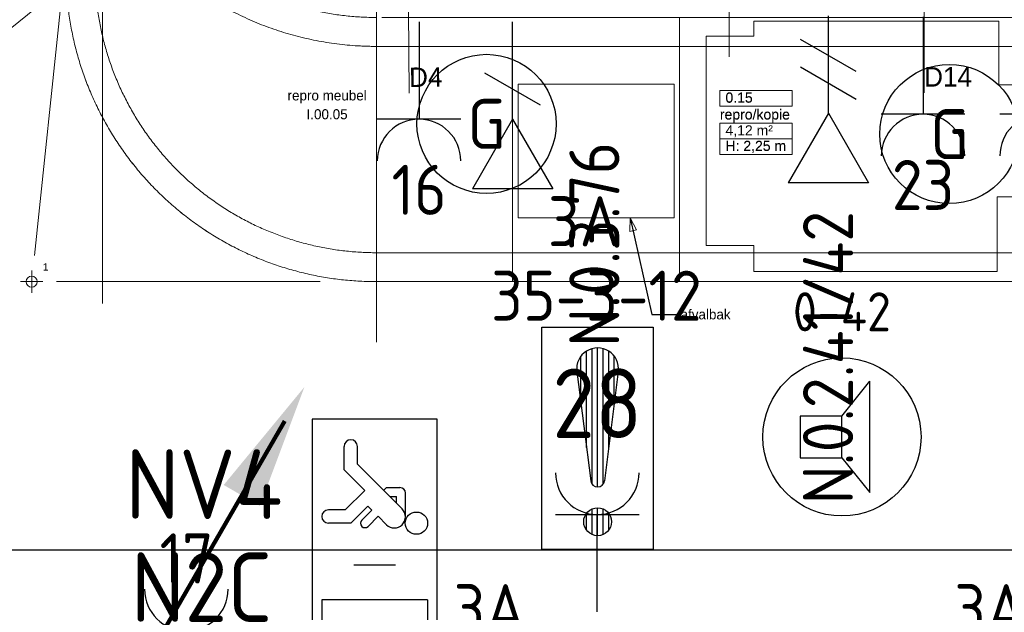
# Model space of a CAD drawing. Header units: millimetres. Extents: x -39149 to 267781, y -2340 to 58540.
# Tile 205 of 244: x 35714 to 39251, y 36789 to 38920. Entities that reach past the tile are written whole.
import ezdxf
from ezdxf.enums import TextEntityAlignment as Align

# ---------------------------------------------------------------- set-up
doc = ezdxf.new("R2010")
doc.units = ezdxf.units.MM
doc.header["$LTSCALE"] = 100
doc.header["$MEASUREMENT"] = 0
doc.linetypes.add('B0605', pattern=[141, 70, -35, 1, -35])
doc.linetypes.add('B0701', pattern=[46.823999, 31.199999, -15.624])
for name, color, linetype in [('45 Plafond', 7, 'Continuous'), ('82 Interieur', 7, 'Continuous'), ('A Markers details', 7, 'Continuous'), ('A Stramien', 7, 'Continuous'), ('AL$1A---_ALGEMEEN', 8, 'Continuous'), ('AL$1A---_ALGEMEEN--bestaand', 9, 'Continuous'), ('EL6122--_L', 4, 'Continuous'), ('EL6131--_KG', 3, 'Continuous'), ('EL6221--_KRACHT_400', 3, 'Continuous'), ('EL6222--_KRACHT_230', 3, 'Continuous'), ('EL6311--_LICHT_BINNEN', 3, 'Continuous'), ('EL6321--_NOODLICHT_DECEN', 3, 'Continuous'), ('EL6421--_GELUID', 3, 'Continuous'), ('EL6441--_DATACOM', 3, 'Continuous'), ('EL6511--_BRANDMELD', 3, 'Continuous'), ('handhaven - AL$1A---_ALGEMEEN', 8, 'Continuous'), ('T Maatvoering 1_ 50', 7, 'Continuous'), ('Z Ruimteoppervlak', 7, 'Continuous'), ('Z Ruimteoppervlak Zone label', 7, 'Continuous'), ('Z Ruimteoppervlak Zone tekst', 7, 'Continuous')]:
    doc.layers.add(name, color=color, linetype=linetype)
doc.styles.add('buro-012', font='isocp.shx', dxfattribs={"height": 120})
doc.styles.add('BURO-018', font='isocp.shx', dxfattribs={"height": 180})
doc.styles.add('BURO-025', font='isocp.shx', dxfattribs={"height": 250})
doc.styles.add('GENERATED_STYLE_1', font='arial.ttf')
doc.styles.add('GENERATED_STYLE_2', font='swiss.ttf')
doc.styles.add('GENERATED_STYLE_3', font='swiss.ttf', dxfattribs={"width": 0.96})
doc.styles.add('STABICAD-012', font='ISOCP.SHX', dxfattribs={"height": 1.2})
doc.styles.add('STABICAD-018', font='ISOCP.SHX', dxfattribs={"height": 1.8})
doc.styles.get("Standard").update_dxf_attribs({"font": 'txt', "bigfont": 'BIGFONT.SHX'})
doc.dimstyles.new('GENERATED_STYLE__38', dxfattribs={"dimtxt": 0.18, "dimasz": 47.424, "dimexe": 0.18, "dimexo": 0.0625, "dimgap": 0.09, "dimtad": 0, "dimtih": 1, "dimtoh": 1, "dimdec": 4, "dimzin": 0, "dimdsep": 46, "dimtxsty": 'Standard', "dimcen": 0.09, "dimadec": 0, "dimazin": 0, "dimtfac": 1, "dimtdec": 4, "dimtmove": 0, "dimatfit": 3, "dimldrblk": 'ARROWHEAD_4', "dimfxl": 1, "dimtolj": 1, "dimtzin": 0, "dimarcsym": 0})

# ---------------------------------------------------------------- blocks, each defined once
blk = doc.blocks.new('repro_kopie_0.15_4_7', base_point=(38358.9, 38551.9))
at = {"layer": 'Z Ruimteoppervlak Zone label', "color": 8, "linetype": 'Continuous', "lineweight": 0}
for p, q in [((38229, 38665.1), (38488.8, 38665.1)), ((38229, 38608.5), (38229, 38665.1)), ((38488.8, 38665.1), (38488.8, 38608.5)), ((38488.8, 38608.5), (38229, 38608.5)), ((38229, 38548.1), (38488.8, 38548.1)), ((38229, 38491.6), (38229, 38548.1)), ((38488.8, 38548.1), (38488.8, 38491.6)), ((38488.8, 38491.6), (38229, 38491.6)), ((38229, 38491.6), (38488.8, 38491.6)), ((38229, 38435), (38229, 38491.6)), ((38488.8, 38491.6), (38488.8, 38435)), ((38488.8, 38435), (38229, 38435))]:
    blk.add_line(p, q, dxfattribs=at)
at = {"linetype": 'Continuous', "lineweight": 0, "flags": 1}
for tag in ['ROOM_AREA', 'ROOM_PERIM', 'ROOM_WALLS_SURF', 'ROOM_DOORS_SURF', 'ROOM_WINDS_SURF', 'ROOM_BASELEV', 'ROOM_NET_AREA', 'ROOM_REDUCED_AREA', 'ROOM_CALC_AREA', 'ROOM_VOLUME']:
    blk.add_attdef(tag, text='', height=2000, dxfattribs=at).set_placement((38358.9, 37980.5), align=Align.BOTTOM_LEFT)
at = {"layer": 'Z Ruimteoppervlak Zone tekst', "color": 2, "lineweight": 0, "insert": (38249, 38539.9), "char_height": 36, "attachment_point": 1, "style": 'GENERATED_STYLE_1'}
blk.add_mtext('{4,12 m²}', dxfattribs=at)
at = {"layer": 'Z Ruimteoppervlak Zone tekst', "color": 2, "lineweight": 0}
for tag, style, p in [('ROOM_NUMBER', 'GENERATED_STYLE_1', (38249, 38610.2)), ('ROOM_NAME', 'GENERATED_STYLE_2', (38229, 38549.5)), ('ROOM_HEIGHT', 'GENERATED_STYLE_1', (38249, 38436.7))]:
    blk.add_attdef(tag, text='', height=36, dxfattribs=dict(at, style=style)).set_placement(p, align=Align.BOTTOM_LEFT)
blk = doc.blocks.new('Slab_121_7', base_point=(40134.1, 38927.6))
at = {"layer": '45 Plafond', "color": 8, "linetype": 'B0701', "lineweight": 0}
for points in [[(40134.1, 38927.6), (36994.9, 38927.6, -0.445204), (35975.5, 40059.7), (35886.2, 39209.2, 0.445204), (36994.9, 37978), (40267.5, 37978)], [(40044.2, 38823.6), (40148.4, 38082), (36994.9, 38082, -0.445204), (35989.6, 39198.4), (36010.8, 39399.4, 0.271031), (36994.9, 38823.6)]]:
    blk.add_lwpolyline(points, format="xyb", close=True, dxfattribs=at)
blk = doc.blocks.new('Slab_122_7', base_point=(40044.2, 38823.6))
at = {"layer": '45 Plafond', "color": 8, "linetype": 'B0701', "lineweight": 0}
blk.add_lwpolyline([(40044.2, 38823.6), (36994.9, 38823.6, -0.271031), (36010.8, 39399.4), (35989.6, 39198.4, 0.445204), (36994.9, 38082), (40148.4, 38082)], format="xyb", close=True, dxfattribs=at)
blk = doc.blocks.new('Detail Drawing_2_7', base_point=(37153.2, 39017))
at = {"layer": 'A Markers details', "color": 8, "linetype": 'Continuous', "lineweight": 0}
blk.add_line((37109.9, 38954.9), (37112.9, 38654.9), dxfattribs=at)
at = {"layer": 'A Markers details', "color": 3, "lineweight": 0, "insert": (37112.7, 38677.5), "char_height": 70, "attachment_point": 7, "rotation": 0.5786, "style": 'GENERATED_STYLE_3'}
blk.add_mtext('{D4}', dxfattribs=at)
blk = doc.blocks.new('Detail Drawing_9_7', base_point=(39006.4, 39018.1))
at = {"layer": 'A Markers details', "color": 8, "linetype": 'Continuous', "lineweight": 0}
blk.add_line((38962.4, 38956.4), (38962.6, 38656.4), dxfattribs=at)
at = {"layer": 'A Markers details', "color": 3, "lineweight": 0, "insert": (38962.6, 38679), "char_height": 70, "attachment_point": 7, "rotation": 0.0331, "style": 'GENERATED_STYLE_3'}
blk.add_mtext('{D14}', dxfattribs=at)
blk = doc.blocks.new('Level Dimension_1_7', base_point=(35756.9, 37978))
at = {"layer": 'T Maatvoering 1_ 50', "color": 8, "linetype": 'Continuous', "lineweight": 0}
for p, q in [((35756.9, 37938), (35756.9, 38018)), ((35716.9, 37978), (35796.9, 37978))]:
    blk.add_line(p, q, dxfattribs=at)
blk.add_circle((35756.9, 37978), 20, dxfattribs=at)
at = {"layer": 'T Maatvoering 1_ 50', "color": 9, "lineweight": 0, "insert": (35796.9, 38018), "char_height": 26, "attachment_point": 7, "style": 'GENERATED_STYLE_2'}
blk.add_mtext('{1}', dxfattribs=at)
blk = doc.blocks.new('ARROWHEAD_4')
at = {"color": 0, "linetype": 'Continuous', "lineweight": 0}
blk.add_line((0, 0), (-1, 0), dxfattribs=at)
at = {"color": 0, "linetype": 'Continuous', "lineweight": 0, "flags": 128}
blk.add_lwpolyline([(-1, 0.2679), (0, 0), (-1, -0.2679)], close=True, dxfattribs=at)
blk = doc.blocks.new('Standard grid marker_16')
at = {"layer": 'A Stramien', "color": 8, "linetype": 'B0605', "lineweight": 0}
blk.add_line((4000, 0), (46394.8, 0), dxfattribs=at)
at = {"layer": 'A Stramien', "color": 4, "lineweight": 0, "style": 'GENERATED_STYLE_3'}
blk.add_attdef('AC_MARKERTEXT_1', text='', height=100, rotation=90, dxfattribs=at).set_placement((-20, -37.9), align=Align.BOTTOM_LEFT)
blk = doc.blocks.new('repro_kopie_0.15_4_8', base_point=(38358.9, 38551.9))
at = {"layer": 'Z Ruimteoppervlak Zone label', "color": 8, "linetype": 'Continuous', "lineweight": 0}
for p, q in [((38229, 38665.1), (38488.8, 38665.1)), ((38229, 38608.5), (38229, 38665.1)), ((38488.8, 38665.1), (38488.8, 38608.5)), ((38488.8, 38608.5), (38229, 38608.5)), ((38229, 38548.1), (38488.8, 38548.1)), ((38229, 38491.6), (38229, 38548.1)), ((38488.8, 38548.1), (38488.8, 38491.6)), ((38488.8, 38491.6), (38229, 38491.6)), ((38229, 38491.6), (38488.8, 38491.6)), ((38229, 38435), (38229, 38491.6)), ((38488.8, 38491.6), (38488.8, 38435)), ((38488.8, 38435), (38229, 38435))]:
    blk.add_line(p, q, dxfattribs=at)
blk = doc.blocks.new('armatuur2A')
at = {"layer": 'EL6311--_LICHT_BINNEN', "linetype": 'Continuous'}
for p, q in [((32540.6, 10620.3), (32540.6, 10320.3)), ((34240.6, 10620.3), (34240.6, 10320.3))]:
    blk.add_line(p, q, dxfattribs=at)
blk.add_circle((33390.6, 10470.3), 187.5, dxfattribs=at)
for points in [[(33203.1, 10545.3), (32540.6, 10545.3), (33203.1, 10395.3), (32540.6, 10395.3)], [(33578.1, 10545.3), (34240.6, 10545.3), (33578.1, 10395.3), (34240.6, 10395.3)]]:
    blk.add_solid(points, dxfattribs=at)
at = {"layer": 'EL6311--_LICHT_BINNEN', "linetype": 'Continuous', "style": 'BURO-018'}
for tag, p in [('E_GROEP', (33160.6, 10970.3)), ('E_GKAST', (33160.6, 10970.3)), ('E_SGROEP', (33610.6, 10970.3)), ('E_ARMCODE', (33390.6, 10470.3)), ('E_SLET', (33610.6, 10170.3))]:
    blk.add_attdef(tag, text='', height=180, dxfattribs=at).set_placement(p, align=Align.MIDDLE)
blk = doc.blocks.new('1115B3A')
at = {"layer": 'handhaven - AL$1A---_ALGEMEEN', "color": 0, "linetype": 'Continuous'}
blk.add_circle((0, 0), 2.5, dxfattribs=at)
at = {"layer": 'handhaven - AL$1A---_ALGEMEEN', "color": 0, "linetype": 'Continuous', "style": 'BURO-018'}
for tag, p in [('CIRCUIT', (0, 5)), ('PANEL', (0, 5)), ('SUBCIRCUIT', (4.5, 5)), ('LIGHTFIXTURECODE', (0, 0)), ('SWITCHCODE', (4.5, -1))]:
    blk.add_attdef(tag, text='', height=1.8, dxfattribs=at).set_placement(p, align=Align.MIDDLE)
blk = doc.blocks.new('1115C2I')
at = {"layer": 'AL$1A---_ALGEMEEN', "color": 0, "linetype": 'Continuous'}
for p, q in [((4.5, 5.5), (-4.5, 5.5)), ((-4.5, 1), (-4.5, 5.5)), ((4.5, 1), (4.5, 5.5)), ((-2, 5.15), (-3.5, 5.15)), ((-3.5, 5.15), (-3.5, 1.35)), ((-2, 1.35), (-2, 5.15)), ((0.76, 4.11), (0.76, 4.91)), ((1.24, 4.309), (1.24, 4.91)), ((1.24, 4.309), (1.94, 3.609)), ((1.94, 3.609), (2.681, 4.35)), ((2.681, 4.35), (3.52, 4.35)), ((1.374, 3.496), (0.76, 4.11)), ((0.872, 3.715), (1.233, 3.354)), ((1.271, 2.261), (2.88, 3.87)), ((2.88, 3.87), (3.52, 3.87)), ((0.646, 3.489), (1.007, 3.128)), ((1.233, 3.354), (1.374, 3.496)), ((0.705, 2.827), (1.007, 3.128)), ((1.94, 2.93), (2.04, 2.83)), ((2.04, 2.83), (2.04, 2.344)), ((1.714, 2.704), (1.72, 2.697)), ((1.72, 2.697), (1.72, 2.464)), ((0.988, 2.144), (1.84, 2.144)), ((1.474, 2.464), (1.72, 2.464)), ((-2, 1.35), (-3.5, 1.35)), ((-4.5, 1), (4.5, 1))]:
    blk.add_line(p, q, dxfattribs=at)
blk.add_lwpolyline([(-0.75, 2.5), (-0.75, 4)], dxfattribs=at)
blk.add_circle((0.76, 1.75), 0.4, dxfattribs=at)
for centre, radius, start, end in [((1, 4.91), 0.24, 0, 180), ((3.52, 4.11), 0.24, 270, 90), ((0.759, 3.602), 0.16, 45, 225), ((0.988, 2.544), 0.4, 135, 315), ((1.84, 2.344), 0.2, 270, 0)]:
    blk.add_arc(centre, radius, start, end, dxfattribs=at)
at = {"layer": 'AL$1A---_ALGEMEEN', "color": 0, "linetype": 'Continuous', "style": 'BURO-018'}
for tag, p in [('CIRCUIT', (0, 12.167)), ('PANEL', (0, 12.167)), ('SUBCIRCUIT', (4.5, 12.167)), ('LIGHTFIXTURECODE', (0, 8))]:
    blk.add_attdef(tag, text='', height=1.8, dxfattribs=at).set_placement(p, align=Align.MIDDLE)
blk = doc.blocks.new('E00497')
at = {"color": 0}
for p, q in [((0, 0.75), (1, 2)), ((1, -2), (1, 2)), ((0, 0.75), (-1.5, 0.75)), ((0, -0.75), (0, 0.75)), ((-1.5, -0.75), (0, -0.75)), ((0, -0.75), (1, -2))]:
    blk.add_line(p, q, dxfattribs=at)
blk.add_line((-1.5, 0.75), (-1.5, -0.75))
blk.add_circle((0, 0), 2.841, dxfattribs=at)
at = {"color": 0, "linetype": 'Continuous', "style": 'BURO-018'}
blk.add_attdef('TEXT1', text='', height=1.8, dxfattribs=at).set_placement((0, 4.5), align=Align.MIDDLE)
at = {"color": 0, "linetype": 'Continuous', "style": 'BURO-018', "flags": 1}
blk.add_attdef('ARTICLECODE', text='', height=1.8, dxfattribs=at).set_placement((0, 0), align=Align.MIDDLE)
blk = doc.blocks.new('111304')
at = {"color": 0, "linetype": 'Continuous'}
for p, q in [((-1.5, 4.5), (1.5, 4.5)), ((0, 1), (0, 4.5))]:
    blk.add_line(p, q, dxfattribs=at)
blk.add_arc((0, 6), 1.5, 180, 0, dxfattribs=at)
at = {"color": 0, "linetype": 'Continuous', "style": 'BURO-018'}
for tag, p in [('PANEL', (0, 11.5)), ('CIRCUIT', (0, 8.5)), ('SUBCIRCUIT', (4.5, 8.5))]:
    blk.add_attdef(tag, text='', height=1.8, dxfattribs=at).set_placement(p, align=Align.MIDDLE)
at = {"color": 0, "linetype": 'Continuous', "style": 'BURO-018', "flags": 1}
for tag, p in [('POWERCODE', (13, 8.5)), ('ARTICLECODE', (0, 0))]:
    blk.add_attdef(tag, text='', height=1.8, dxfattribs=at).set_placement(p, align=Align.MIDDLE)
blk = doc.blocks.new('E00153')
at = {"color": 0, "linetype": 'Continuous'}
for p, q in [((-1.443, 7), (1.443, 7)), ((0, 4.5), (-1.443, 7)), ((0, 4.5), (1.443, 7)), ((0, 4.5), (0, 1)), ((-1, 4), (1, 2.845)), ((-1, 3), (1, 1.845))]:
    blk.add_line(p, q, dxfattribs=at)
at = {"color": 7, "style": 'BURO-018'}
for tag, p in [('COMMENT1', (-6, 12)), ('COMMENT2', (6, 12)), ('DATACOM1', (-6, 9)), ('DATACOM2', (6, 9))]:
    blk.add_attdef(tag, text='', height=1.8, dxfattribs=at).set_placement(p, align=Align.MIDDLE)
at = {"color": 0, "style": 'BURO-018'}
blk.add_attdef('TEXT1', text='', height=1.8, dxfattribs=at).set_placement((2.5, 6), align=Align.MIDDLE)
at = {"color": 0, "linetype": 'Continuous', "style": 'BURO-018', "flags": 1}
blk.add_attdef('ARTICLECODE', text='', height=1.8, dxfattribs=at).set_placement((0, 0), align=Align.MIDDLE)
blk = doc.blocks.new('E00152')
at = {"color": 0, "linetype": 'Continuous'}
for p, q in [((-1.443, 7), (1.443, 7)), ((0, 4.5), (-1.443, 7)), ((0, 4.5), (1.443, 7)), ((0, 4.5), (0, 1)), ((-1, 4), (1, 2.845))]:
    blk.add_line(p, q, dxfattribs=at)
at = {"color": 7, "style": 'BURO-018'}
for tag, p in [('COMMENT1', (0, 12)), ('DATACOM1', (0, 9))]:
    blk.add_attdef(tag, text='', height=1.8, dxfattribs=at).set_placement(p, align=Align.MIDDLE)
at = {"color": 0, "style": 'BURO-018'}
blk.add_attdef('TEXT1', text='', height=1.8, dxfattribs=at).set_placement((2.5, 6), align=Align.MIDDLE)
at = {"color": 0, "linetype": 'Continuous', "style": 'BURO-018', "flags": 1}
blk.add_attdef('ARTICLECODE', text='', height=1.8, dxfattribs=at).set_placement((0, 0), align=Align.MIDDLE)
blk = doc.blocks.new('P6122003')
at = {"linetype": 'Continuous'}
for points in [[(7.5, 12.99, 0, 1.5, 0), (5.25, 9.093, 1.5, 1.5, 0)], [(-7.5, -12.99, 0, 1.5, 0), (-5.25, -9.093, 1.5, 1.5, 0)]]:
    blk.add_lwpolyline(points, format="xyseb", dxfattribs=at)
at = {"linetype": 'Continuous', "const_width": 0.15}
for points in [[(0, 0), (6.794, 11.768)], [(-6.794, -11.768), (0, 0)]]:
    blk.add_lwpolyline(points, dxfattribs=at)
at = {"const_width": 0.75}
blk.add_lwpolyline([(-0.375, 0, 1), (0.375, 0, 1)], format="xyb", close=True, dxfattribs=at)
blk = doc.blocks.new('*X1918')
at = {"layer": 'AL$1A---_ALGEMEEN--bestaand', "color": 0, "linetype": 'Continuous'}
for p, q in [((159.6, 198.675), (159.6, 202.134)), ((159.8, 197.35), (159.8, 202.223)), ((160, 197.25), (160, 202.25)), ((160.2, 197.35), (160.2, 202.223)), ((160.4, 198.675), (160.4, 202.134)), ((159.4, 200.262), (159.4, 201.95)), ((160.6, 200.262), (160.6, 201.95)), ((159.8, 195.542), (159.8, 196.458)), ((160, 195.5), (160, 196.5)), ((160.2, 195.542), (160.2, 196.458)), ((159.6, 195.7), (159.6, 196.3)), ((160.4, 195.7), (160.4, 196.3))]:
    blk.add_line(p, q, dxfattribs=at)
blk = doc.blocks.new('1116A7')
at = {"layer": 'AL$1A---_ALGEMEEN--bestaand', "color": 0, "linetype": 'Continuous'}
for p, q in [((-2, -4), (-2, 4)), ((-2, 4), (2, 4)), ((2, 4), (2, -4)), ((-0.744, 2.406), (-0.248, -1.531)), ((0.744, 2.406), (0.248, -1.531)), ((2, -4), (-2, -4))]:
    blk.add_line(p, q, dxfattribs=at)
blk.add_circle((0, -3), 0.5, dxfattribs=at)
for centre, radius, start, end in [((0, 2.5), 0.75, 352.8192, 187.1808), ((0, -1.5), 0.25, 187.1808, 352.8192)]:
    blk.add_arc(centre, radius, start, end, dxfattribs=at)
blk.add_blockref('*X1918', (-160, -199), dxfattribs=at)
at = {"layer": 'AL$1A---_ALGEMEEN--bestaand', "color": 0, "linetype": 'Continuous', "style": 'BURO-018'}
blk.add_attdef('TEXT1', text='', height=1.8, dxfattribs=at).set_placement((0, 6.5), align=Align.MIDDLE)
at = {"layer": 'AL$1A---_ALGEMEEN--bestaand', "color": 0, "linetype": 'Continuous', "style": 'BURO-018', "flags": 1}
blk.add_attdef('ARTICLECODE', (0, 0), '', height=1.8, dxfattribs=at)
at = {"layer": 'EL6221--_KRACHT_400', "color": 1, "style": 'STABICAD-012'}
blk.add_attdef('FIREPROTECTION_PANEL', text='', height=1.8, dxfattribs=at).set_placement((716.247, 450.773), align=Align.MIDDLE)
at = {"layer": 'EL6222--_KRACHT_230', "color": 1, "style": 'STABICAD-018'}
for tag in ['FIREPROTECTION_HARDWARENUMBER', 'FIREPROTECTION_ZONE']:
    blk.add_attdef(tag, (0, 0), '', height=1.8, dxfattribs=at)
at = {"layer": 'EL6311--_LICHT_BINNEN', "color": 1, "style": 'STABICAD-018'}
blk.add_attdef('CODING2', (0, 0), '', height=1.8, dxfattribs=at)
at = {"layer": 'EL6441--_DATACOM', "color": 1, "style": 'STABICAD-018'}
blk.add_attdef('CODING1', (0, 0), '', height=1.8, dxfattribs=at)

msp = doc.modelspace()

# ---------------------------------------------------------------- linework, layer by layer
at = {"layer": '45 Plafond', "color": 8, "linetype": 'B0701', "lineweight": 0}
msp.add_line((40267.5, 37978), (36994.9, 37978), dxfattribs=at)
msp.add_arc((36994.9, 39092.8), 1114.8, 174.0047, 270, dxfattribs=at)
at = {"layer": '82 Interieur', "color": 8, "linetype": 'Continuous', "lineweight": 0}
for p, q in [((38262.5, 39175.3), (38262.5, 38785.5)), ((38084.1, 37978), (38084.1, 38927.6))]:
    msp.add_line(p, q, dxfattribs=at)
at = {"layer": '82 Interieur', "color": 8, "linetype": 'B0701', "lineweight": 0}
for p, q in [((37484.1, 37978), (37484.1, 38912)), ((37484.1, 37978), (37484.1, 38912)), ((38351.1, 38860.3), (38351.1, 38914)), ((38351.1, 38914), (39231, 38914)), ((39231, 38914), (39231, 38685.7)), ((38179.6, 38108.1), (38179.6, 38860.3)), ((38179.6, 38860.3), (38351.1, 38860.3)), ((37504.1, 38687.3), (37504.1, 38207.3)), ((38065, 38687.3), (37504.1, 38687.3)), ((38065, 38207.3), (38065, 38687.3)), ((39231, 38685.7), (39548.7, 38685.7)), ((39548.7, 38282.7), (39225.1, 38282.7)), ((39225.1, 38282.7), (39225.1, 38014)), ((37504.1, 38207.3), (38065, 38207.3)), ((38351.1, 38108.1), (38179.6, 38108.1)), ((38351.1, 38014), (38351.1, 38108.1)), ((39225.1, 38014), (38351.1, 38014))]:
    msp.add_line(p, q, dxfattribs=at)
at = {"layer": 'EL6131--_KG'}
msp.add_line((39861.7, 37012.3), (32661.7, 37012.3), dxfattribs=at)
at = {"layer": 'T Maatvoering 1_ 50', "color": 8, "linetype": 'B0701', "lineweight": 0}
for p, q in [((35766.8, 38071.8), (36265.9, 42825)), ((36994.9, 39952.6), (35512.7, 38752.1)), ((36994.9, 39952.6), (36994.9, 37761)), ((36792.9, 37978), (35845.7, 37978))]:
    msp.add_line(p, q, dxfattribs=at)

# ---------------------------------------------------------------- block references
at = {"layer": '45 Plafond', "color": 255, "linetype": 'B0701', "lineweight": 0}
msp.add_blockref('Slab_121_7', (40134.1, 38927.6), dxfattribs=at)
at = {"layer": '45 Plafond', "color": 1, "linetype": 'B0701', "lineweight": 0}
msp.add_blockref('Slab_122_7', (40044.2, 38823.6), dxfattribs=at)
at = {"layer": 'A Markers details', "color": 9, "lineweight": 0}
for name, p in [('Detail Drawing_2_7', (37153.2, 39017)), ('Detail Drawing_9_7', (39006.4, 39018.1))]:
    msp.add_blockref(name, p, dxfattribs=at)
at = {"layer": 'A Stramien', "color": 1, "linetype": 'Continuous', "lineweight": 0, "zscale": 1000, "rotation": 270}
msp.add_blockref('Standard grid marker_16', (36011.5, 48900), dxfattribs=at)
at = {"layer": 'EL6122--_L', "xscale": 100, "yscale": 100, "zscale": 100}
msp.add_blockref('P6122003', (35986.5, 36300.3), dxfattribs=at)
at = {"layer": 'EL6222--_KRACHT_230', "linetype": 'Continuous'}
ref = msp.add_blockref('111304', (37148.4, 39012), dxfattribs=dict(at, xscale=100, yscale=100, zscale=100, rotation=180))
ref.add_attrib('CIRCUIT', '16', dxfattribs={"layer": '0', "color": 3, "linetype": 'ByBlock', "height": 180, "style": 'BURO-018'}).set_placement((37148.4, 38308), align=Align.MIDDLE)
ref = msp.add_blockref('111304', (38958.8, 39029.7), dxfattribs=dict(at, xscale=100, yscale=100, zscale=100, rotation=180))
ref.add_attrib('CIRCUIT', '23', dxfattribs={"layer": '0', "color": 3, "linetype": 'ByBlock', "height": 180, "style": 'BURO-018'}).set_placement((38958.8, 38325.7), align=Align.MIDDLE)
ref = msp.add_blockref('111304', (39384.7, 39029.7), dxfattribs=dict(at, xscale=100, yscale=100, zscale=100, rotation=180))
ref.add_attrib('CIRCUIT', '23', dxfattribs={"layer": '0', "color": 3, "linetype": 'ByBlock', "height": 180, "style": 'BURO-018'}).set_placement((39384.7, 38325.7), align=Align.MIDDLE)
ref = msp.add_blockref('111304', (37788.5, 36690.9), dxfattribs=dict(at, xscale=100, yscale=100, zscale=100))
ref.add_attrib('CIRCUIT', '28', dxfattribs={"layer": '0', "linetype": 'ByBlock', "height": 250, "style": 'BURO-025'}).set_placement((37788.5, 37540.9), align=Align.MIDDLE)
ref = msp.add_blockref('111304', (36312.2, 36272.2), dxfattribs=dict(at, xscale=100, yscale=100, zscale=100))
ref.add_attrib('ARTICLECODE', 'serv', dxfattribs={"layer": '0', "color": 3, "linetype": 'ByBlock', "height": 180, "style": 'BURO-018'}).set_placement((35901.4, 36560.1), align=Align.MIDDLE)
ref.add_attrib('CIRCUIT', '17', dxfattribs={"layer": '0', "color": 3, "linetype": 'ByBlock', "height": 180, "style": 'BURO-018'}).set_placement((36313.1, 36983.2), align=Align.MIDDLE)
at = {"layer": 'EL6311--_LICHT_BINNEN', "linetype": 'Continuous'}
ref = msp.add_blockref('1115B3A', (37390.7, 38545.1), dxfattribs=dict(at, xscale=100, yscale=100, zscale=100))
ref.add_attrib('CIRCUIT', '3A', dxfattribs={"layer": '0', "color": 3, "linetype": 'ByBlock', "height": 180, "style": 'BURO-018'}).set_placement((37740.7, 38195.1), align=Align.MIDDLE)
ref.add_attrib('LIGHTFIXTURECODE', 'G', dxfattribs={"layer": '0', "color": 3, "linetype": 'ByBlock', "height": 180, "style": 'BURO-018'}).set_placement((37390.7, 38545.1), align=Align.MIDDLE)
ref = msp.add_blockref('1115B3A', (39053.3, 38508.4), dxfattribs=dict(at, xscale=100, yscale=100, zscale=100))
ref.add_attrib('CIRCUIT', '3A', dxfattribs={"layer": '0', "color": 3, "linetype": 'ByBlock', "height": 180, "style": 'BURO-018'}).set_placement((39403.3, 38103.6), align=Align.MIDDLE)
ref.add_attrib('LIGHTFIXTURECODE', 'G', dxfattribs={"layer": '0', "color": 3, "linetype": 'ByBlock', "height": 180, "style": 'BURO-018'}).set_placement((39053.3, 38508.4), align=Align.MIDDLE)
at = {"layer": 'EL6311--_LICHT_BINNEN'}
ref = msp.add_blockref('armatuur2A', (3510.4, 26019.9), dxfattribs=at)
ref.add_attrib('E_GROEP', '3A', dxfattribs={"linetype": 'Continuous', "height": 180, "style": 'BURO-018'}).set_placement((37401.7, 36800.9), align=Align.MIDDLE)
ref.add_attrib('E_ARMCODE', 'YX', dxfattribs={"linetype": 'Continuous', "height": 180, "style": 'BURO-018'}).set_placement((36901, 36490.2), align=Align.MIDDLE)
ref = msp.add_blockref('armatuur2A', (5308.9, 26019.9), dxfattribs=at)
ref.add_attrib('E_GROEP', '3A', dxfattribs={"linetype": 'Continuous', "height": 180, "style": 'BURO-018'}).set_placement((39200.2, 36800.9), align=Align.MIDDLE)
ref.add_attrib('E_ARMCODE', 'YX', dxfattribs={"linetype": 'Continuous', "height": 180, "style": 'BURO-018'}).set_placement((38699.5, 36490.2), align=Align.MIDDLE)
at = {"layer": 'EL6321--_NOODLICHT_DECEN', "linetype": 'Continuous'}
ref = msp.add_blockref('1115C2I', (37313.9, 37033.8), dxfattribs=dict(at, xscale=100, yscale=100, zscale=100, rotation=90))
ref.add_attrib('LIGHTFIXTURECODE', 'NV4', dxfattribs={"layer": '0', "linetype": 'ByBlock', "height": 250, "style": 'BURO-025'}).set_placement((36375.8, 37250.1), align=Align.MIDDLE)
ref.add_attrib('CIRCUIT', 'N2C', dxfattribs={"layer": '0', "linetype": 'ByBlock', "height": 250, "style": 'BURO-025'}).set_placement((36367.1, 36879.9), align=Align.MIDDLE)
at = {"layer": 'EL6421--_GELUID', "linetype": 'Continuous'}
ref = msp.add_blockref('E00497', (38667.4, 37419.8), dxfattribs=dict(at, xscale=100, yscale=100, zscale=100))
ref.add_attrib('TEXT1', '0-42', dxfattribs={"layer": '0', "color": 1, "linetype": 'ByBlock', "height": 140, "style": 'buro-012'}).set_placement((38667.4, 37869.8), align=Align.MIDDLE)
at = {"layer": 'EL6441--_DATACOM', "linetype": 'Continuous'}
ref = msp.add_blockref('E00152', (37484.1, 39012), dxfattribs=dict(at, xscale=100, yscale=100, rotation=180))
ref.add_attrib('DATACOM1', 'N.0.3.76', dxfattribs={"layer": '0', "color": 1, "linetype": 'ByBlock', "height": 180, "rotation": 90, "style": 'STABICAD-018'}).set_placement((37777.8, 38112), align=Align.MIDDLE)
ref = msp.add_blockref('E00153', (38618.7, 39033.1), dxfattribs=dict(at, xscale=99.99999999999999, yscale=99.99999999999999, zscale=99.99999999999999, rotation=180))
ref.add_attrib('DATACOM1', 'N.0.2.41/42', dxfattribs={"layer": '0', "color": 1, "linetype": 'ByBlock', "height": 180, "rotation": 90, "style": 'BURO-018'}).set_placement((38617.2, 37704.9), align=Align.MIDDLE)
at = {"layer": 'EL6511--_BRANDMELD', "linetype": 'Continuous'}
ref = msp.add_blockref('1116A7', (37789.7, 37414.9), dxfattribs=dict(at, xscale=100, yscale=100))
ref.add_attrib('CODING1', '35-3-12', dxfattribs={"layer": '0', "color": 1, "linetype": 'ByBlock', "height": 180, "style": 'STABICAD-018'}).set_placement((37785.5, 37927.7), align=Align.MIDDLE)
at = {"layer": 'T Maatvoering 1_ 50', "color": 9, "lineweight": 0}
msp.add_blockref('Level Dimension_1_7', (35756.9, 37978), dxfattribs=at)
at = {"layer": 'Z Ruimteoppervlak', "color": 2, "linetype": 'Continuous', "lineweight": 0}
ref = msp.add_blockref('repro_kopie_0.15_4_7', (38358.9, 38551.9), dxfattribs=at)
ref.add_attrib('ROOM_NAME', 'repro/kopie', dxfattribs={"layer": 'Z Ruimteoppervlak Zone tekst', "color": 2, "linetype": 'Continuous', "lineweight": 0, "height": 36, "style": 'GENERATED_STYLE_2'}).set_placement((38229, 38549.5), align=Align.BOTTOM_LEFT)
ref.add_attrib('ROOM_NUMBER', '0.15', dxfattribs={"layer": 'Z Ruimteoppervlak Zone tekst', "color": 2, "linetype": 'Continuous', "lineweight": 0, "height": 36, "style": 'GENERATED_STYLE_1'}).set_placement((38249, 38610.2), align=Align.BOTTOM_LEFT)
ref.add_attrib('ROOM_HEIGHT', 'H: 2,25 m', dxfattribs={"layer": 'Z Ruimteoppervlak Zone tekst', "color": 2, "linetype": 'Continuous', "lineweight": 0, "height": 36, "style": 'GENERATED_STYLE_1'}).set_placement((38249, 38436.7), align=Align.BOTTOM_LEFT)
ref = msp.add_blockref('repro_kopie_0.15_4_8', (38358.9, 38551.9), dxfattribs=at)
ref.add_attrib('ROOM_NAME', 'repro/kopie', (38229, 38561.5), dxfattribs={"layer": 'Z Ruimteoppervlak Zone tekst', "color": 2, "linetype": 'Continuous', "lineweight": 0, "height": 36, "style": 'GENERATED_STYLE_2'})
ref.add_attrib('ROOM_NUMBER', '0.15', (38249, 38622.1), dxfattribs={"layer": 'Z Ruimteoppervlak Zone tekst', "color": 2, "linetype": 'Continuous', "lineweight": 0, "height": 36, "style": 'GENERATED_STYLE_1'})
ref.add_attrib('ROOM_HEIGHT', 'H: 2,25 m', (38249, 38448.6), dxfattribs={"layer": 'Z Ruimteoppervlak Zone tekst', "color": 2, "linetype": 'Continuous', "lineweight": 0, "height": 36, "style": 'GENERATED_STYLE_1'})

# ---------------------------------------------------------------- texts
at = {"layer": '82 Interieur', "color": 1, "linetype": 'Continuous', "lineweight": 0, "char_height": 36, "style": 'GENERATED_STYLE_3'}
for s, insert, attachment_point in [('{repro meubel}', (36675.9, 38618.5), 7), ('{I.00.05}', (36744.1, 38597.7), 1)]:
    msp.add_mtext(s, dxfattribs=dict(at, insert=insert, attachment_point=attachment_point))
at = {"layer": '82 Interieur', "color": 1, "linetype": 'Continuous', "lineweight": 0, "insert": (38087.7, 37860.1), "char_height": 36, "width": 179.814, "attachment_point": 4, "style": 'GENERATED_STYLE_3'}
msp.add_mtext('{afvalbak}', dxfattribs=at)

# ---------------------------------------------------------------- leaders
at = {"layer": '82 Interieur', "color": 251, "linetype": 'Continuous', "lineweight": 0, "annotation_type": 0, "has_hookline": 1, "hookline_direction": 0, "text_width": 175.9}
msp.add_leader([(37907, 38207.3), (37984.8, 37860.1), (38087.6, 37860.1)], dimstyle='GENERATED_STYLE__38', override={"dimldrblk": 'ARROWHEAD_4'}, dxfattribs=at)

doc.saveas('drawing.dxf')
